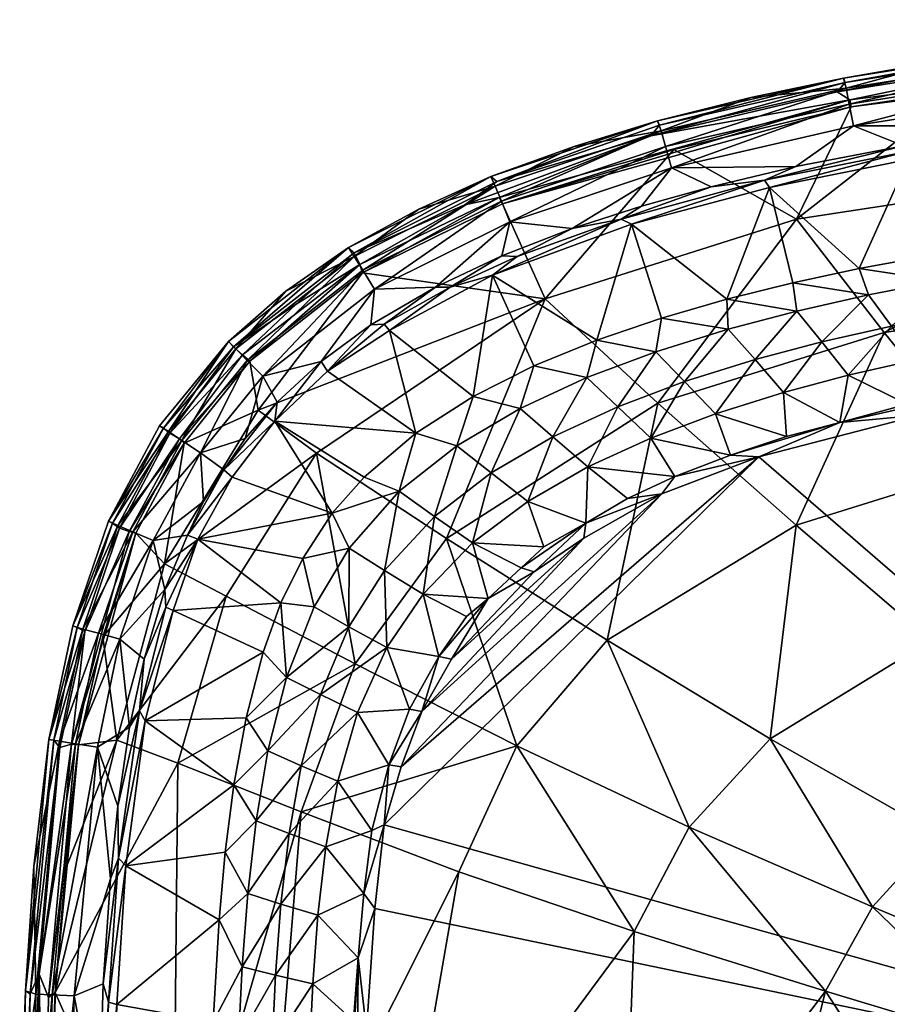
# Model space of a CAD drawing. Header units: inches. Extents: x -9.8 to 9.8, y -7.5 to 7.5.
# Tile 4 of 10: x -9.8 to -4.7, y 1.5 to 7.4. Entities that reach past the tile are written whole.
import ezdxf

# ---------------------------------------------------------------- set-up
doc = ezdxf.new("R2010")
doc.units = ezdxf.units.IN
doc.layers.get('0').update_dxf_attribs({"true_color": 0xc2ced6})

msp = doc.modelspace()

# ---------------------------------------------------------------- meshes
mesh = msp.add_polyface()
corners = [(-2.9645, 5.8335, 1.2358), (-3.0525, 6.0262, 1.8354), (-2.6156, 6.0726, 1.8354), (-2.8729, 5.6197, 0.6452), (-2.54, 5.8783, 1.2358), (-3.3866, 5.7811, 1.2358), (-3.4868, 5.972, 1.8354), (-3.2817, 5.57, 0.6452), (-3.8077, 5.7201, 1.2358), (-3.9201, 5.9092, 1.8354), (-3.6896, 5.5118, 0.6452), (-4.2275, 5.6494, 1.2358), (-4.352, 5.8367, 1.8354), (-3.4538, 6.1376, 2.3622), (-2.6385, 6.2278, 2.3622), (-4.1968, 6.0291, 2.3622), (-3.6976, 6.6913, 2.3625), (-2.8421, 6.7897, 2.3625), (-4.5453, 6.5604, 2.3625), (-3.6009, 7.1931, 4.6612), (-3.5887, 7.097, 3.9186), (-4.8973, 6.8912, 3.9186), (-3.5721, 6.966, 3.1814), (-4.8724, 6.7616, 3.1814), (-2.2219, 7.3325, 4.6612), (-2.2145, 7.236, 3.9186), (-4.2695, 7.1607, 5.4077), (-3.6177, 7.2544, 5.4319), (-2.9185, 7.3325, 5.4077), (-3.8336, 6.7613, 2.4333), (-2.2044, 7.1043, 3.1814), (-2.9726, 6.8629, 2.4311), (-3.7068, 6.7407, 2.3882), (-2.8616, 6.8385, 2.3879), (-4.9689, 6.965, 5.5105), (-3.6538, 7.1733, 5.512), (-3.6053, 7.2276, 5.4809), (-2.2419, 7.3203, 5.5093), (-2.2245, 7.3672, 5.4809), (-2.2301, 7.395, 5.4323), (-2.2152, 7.2589, 5.5067), (-4.8941, 6.9166, 5.5068), (-4.8851, 6.8757, 5.4759), (-2.2123, 7.2184, 5.4763), (-3.5579, 7.0694, 5.4503), (-2.886, 7.1453, 5.4503), (-2.5723, 6.6084, 4.3321), (-4.2269, 6.9755, 5.4503), (-5.2117, 6.2051, 4.3398), (-4.6896, 5.5285, 3.3623), (-2.2878, 5.8798, 3.347), (-4.5596, 6.6064, 2.3854), (-4.922, 7.0205, 5.4809)]
mesh.append_faces([[corners[k] for k in face] for face in [(0, 1, 2), (3, 0, 4), (1, 0, 5), (5, 6, 1), (0, 3, 7), (7, 5, 0), (6, 5, 8), (8, 9, 6), (10, 8, 5), (9, 8, 11), (11, 12, 9), (1, 14, 2), (9, 13, 6), (1, 6, 13), (9, 12, 15), (19, 20, 21), (20, 22, 23), (20, 19, 24), (22, 20, 25), (24, 19, 28), (23, 22, 29), (22, 30, 31), (32, 33, 16), (38, 36, 35), (39, 27, 36), (40, 41, 42), (43, 42, 44), (35, 41, 40), (48, 46, 47), (49, 50, 46), (31, 33, 32), (29, 32, 51), (27, 52, 36), (40, 42, 43), (49, 46, 48)]], dxfattribs={"vtx0": -1, "vtx1": -1, "vtx2": -1})
mesh.append_faces([[corners[k] for k in face] for face in [(1, 13, 14), (13, 16, 17), (17, 14, 13), (19, 26, 27), (46, 45, 44), (19, 27, 28), (33, 17, 16), (32, 16, 18)]], dxfattribs={"vtx0": -1, "vtx2": -1})
mesh.append_faces([[corners[k] for k in face] for face in [(28, 27, 39)]], dxfattribs={"vtx1": -1})
mesh.append_faces([[corners[k] for k in face] for face in [(15, 13, 9), (13, 15, 16), (18, 16, 15), (31, 29, 22), (29, 31, 32), (34, 35, 36), (35, 37, 38), (44, 47, 46)]], dxfattribs={"vtx1": -1, "vtx2": -1})
mesh.append_faces([[corners[k] for k in face] for face in [(44, 45, 43), (42, 47, 44)]], dxfattribs={"vtx2": -1})
mesh = msp.add_polyface()
corners = [(-4.352, 5.8367, 1.8354), (-4.2275, 5.6494, 1.2358), (-4.6454, 5.5677, 1.2358), (-4.782, 5.7531, 1.8354), (-5.2094, 5.6566, 1.8354), (-5.6192, 5.5486, 1.8354), (-5.6282, 5.7272, 2.3622), (-5.2346, 5.8255, 2.3622), (-4.838, 5.9116, 2.3622), (-4.1968, 6.0291, 2.3622), (-6.1967, 6.1752, 2.3625), (-6.0179, 5.6141, 2.3622), (-5.3732, 6.3945, 2.3625), (-4.5453, 6.5604, 2.3625), (-5.9935, 6.6387, 3.9186), (-6.0192, 6.732, 4.6612), (-4.9155, 6.9864, 4.6612), (-4.8973, 6.8912, 3.9186), (-5.9583, 6.5114, 3.1814), (-4.8724, 6.7616, 3.1814), (-3.6009, 7.1931, 4.6612), (-3.5887, 7.097, 3.9186), (-4.9325, 7.0472, 5.4321), (-5.4839, 6.93, 5.4077), (-6.0415, 6.7913, 5.4325), (-4.2695, 7.1607, 5.4077), (-5.2164, 6.5185, 2.4338), (-5.7215, 6.3975, 2.4323), (-6.1372, 6.2823, 2.4323), (-4.573, 6.6423, 2.4283), (-4.5596, 6.6064, 2.3854), (-3.7068, 6.7407, 2.3882), (-5.4026, 6.4369, 2.3853), (-6.2578, 6.2052, 2.3841), (-3.8336, 6.7613, 2.4333), (-6.0811, 6.7025, 5.5116), (-4.9689, 6.965, 5.5105), (-4.922, 7.0205, 5.4809), (-6.0285, 6.7655, 5.4809), (-3.6053, 7.2276, 5.4809), (-3.6177, 7.2544, 5.4319), (-5.9436, 6.6199, 5.4503), (-4.8851, 6.8757, 5.4759), (-6.9652, 6.2959, 5.4756), (-4.8941, 6.9166, 5.5068), (-3.6538, 7.1733, 5.512), (-5.2117, 6.2051, 4.3398), (-4.2269, 6.9755, 5.4503)]
mesh.append_faces([[corners[k] for k in face] for face in [(24, 22, 23), (22, 40, 25)]], dxfattribs={"vtx0": -1})
mesh.append_faces([[corners[k] for k in face] for face in [(6, 12, 7), (13, 8, 12), (22, 16, 23), (23, 15, 24), (25, 16, 22), (36, 44, 45)]], dxfattribs={"vtx0": -1, "vtx1": -1})
mesh.append_faces([[corners[k] for k in face] for face in [(0, 1, 2), (2, 3, 0), (4, 5, 6), (3, 4, 7), (0, 3, 8), (14, 15, 16), (16, 17, 14), (18, 14, 17), (17, 19, 18), (17, 16, 20), (19, 17, 21), (25, 20, 16), (16, 15, 23), (18, 19, 26), (30, 31, 13), (32, 30, 12), (33, 32, 10), (37, 38, 35), (22, 24, 38), (39, 37, 36), (40, 22, 37), (29, 30, 32), (27, 32, 33), (22, 38, 37), (44, 43, 42)]], dxfattribs={"vtx0": -1, "vtx1": -1, "vtx2": -1})
mesh.append_faces([[corners[k] for k in face] for face in [(10, 6, 11), (19, 29, 26), (44, 36, 35), (46, 42, 41), (46, 47, 42), (19, 34, 29), (30, 13, 12), (32, 12, 10)]], dxfattribs={"vtx0": -1, "vtx2": -1})
mesh.append_faces([[corners[k] for k in face] for face in [(41, 42, 43)]], dxfattribs={"vtx1": -1})
mesh.append_faces([[corners[k] for k in face] for face in [(6, 7, 4), (7, 8, 3), (8, 9, 0), (10, 12, 6), (8, 7, 12), (9, 8, 13), (26, 27, 18), (27, 28, 18), (29, 34, 30), (26, 29, 32), (27, 26, 32), (35, 36, 37)]], dxfattribs={"vtx1": -1, "vtx2": -1})
mesh = msp.add_polyface()
corners = [(-6.1967, 6.1752, 2.3625), (-6.0179, 5.6141, 2.3622), (-6.402, 5.483, 2.3622), (-7.0244, 5.871, 2.3625), (-7.7984, 5.9005, 3.9186), (-7.8491, 5.983, 4.6612), (-7.0082, 6.4016, 4.6612), (-6.9718, 6.3118, 3.9186), (-7.7292, 5.788, 3.1814), (-6.9222, 6.1894, 3.1814), (-6.0192, 6.732, 4.6612), (-5.9935, 6.6387, 3.9186), (-5.9583, 6.5114, 3.1814), (-6.97, 5.9856, 2.4338), (-7.3652, 5.7999, 2.4343), (-7.7495, 5.5756, 2.4366), (-7.4651, 6.2645, 5.4077), (-7.0348, 6.4589, 5.4335), (-6.5382, 6.6392, 5.4077), (-6.0415, 6.7913, 5.4325), (-6.5489, 6.1494, 2.434), (-6.1372, 6.2823, 2.4323), (-6.8786, 5.9816, 2.3871), (-6.2578, 6.2052, 2.3841), (-7.2779, 5.8, 2.3871), (-7.6703, 5.5785, 2.3871), (-7.6396, 5.5401, 2.3625), (-5.7215, 6.3975, 2.4323), (-7.8837, 6.0358, 5.4349), (-7.85, 6.005, 5.4976), (-6.9995, 6.4303, 5.493), (-7.1896, 6.2898, 5.5122), (-7.8169, 5.9343, 5.5102), (-6.0811, 6.7025, 5.5116), (-6.9843, 6.3343, 5.5067), (-7.8, 5.8842, 5.4806), (-4.8941, 6.9166, 5.5068), (-6.9652, 6.2959, 5.4756), (-5.2117, 6.2051, 4.3398), (-6.7106, 5.7304, 4.3458), (-6.0391, 5.1084, 3.3735), (-5.9436, 6.6199, 5.4503), (-6.0285, 6.7655, 5.4809)]
mesh.append_faces([[corners[k] for k in face] for face in [(17, 19, 18)]], dxfattribs={"vtx0": -1})
mesh.append_faces([[corners[k] for k in face] for face in [(0, 2, 3), (19, 10, 18), (31, 29, 32)]], dxfattribs={"vtx0": -1, "vtx1": -1})
mesh.append_faces([[corners[k] for k in face] for face in [(4, 5, 6), (6, 7, 4), (8, 4, 7), (7, 9, 8), (7, 6, 10), (10, 11, 7), (9, 7, 11), (11, 12, 9), (14, 8, 9), (10, 6, 18), (20, 9, 12), (6, 5, 16), (22, 23, 3), (24, 22, 3), (25, 24, 26), (17, 28, 29), (19, 17, 30), (31, 30, 29), (34, 32, 35), (36, 34, 37), (34, 36, 33), (38, 39, 40), (39, 38, 41), (20, 23, 22), (13, 22, 24), (14, 24, 25), (17, 29, 30), (42, 30, 33), (19, 30, 42)]], dxfattribs={"vtx0": -1, "vtx1": -1, "vtx2": -1})
mesh.append_faces([[corners[k] for k in face] for face in [(0, 1, 2), (9, 13, 14), (6, 16, 17), (9, 20, 13), (12, 21, 20), (30, 31, 33), (34, 33, 31), (39, 37, 35), (6, 17, 18), (23, 0, 3), (24, 3, 26), (34, 35, 37)]], dxfattribs={"vtx0": -1, "vtx2": -1})
mesh.append_faces([[corners[k] for k in face] for face in [(14, 15, 8), (21, 27, 23), (20, 21, 23), (13, 20, 22), (14, 13, 24), (15, 14, 25), (31, 32, 34), (41, 37, 39)]], dxfattribs={"vtx1": -1, "vtx2": -1})
mesh.append_faces([[corners[k] for k in face] for face in [(17, 16, 28)]], dxfattribs={"vtx2": -1})
mesh = msp.add_polyface()
corners = [(-8.3232, 4.9994, 2.3631), (-8.009, 5.2979, 2.3637), (-7.4822, 4.9293, 2.3622), (-7.7907, 4.6662, 2.3622), (-7.6396, 5.5401, 2.3625), (-8.8772, 4.885, 3.9186), (-8.9579, 4.9386, 4.6612), (-8.5558, 5.4309, 4.6612), (-8.4871, 5.3625, 3.9186), (-8.7672, 4.812, 3.1814), (-8.3936, 5.2694, 3.1814), (-7.8491, 5.983, 4.6612), (-7.7984, 5.9005, 3.9186), (-7.7292, 5.788, 3.1814), (-9.3153, 4.4045, 5.4299), (-9.0101, 4.9732, 5.4279), (-8.257, 5.776, 5.4077), (-8.6001, 5.4761, 5.4338), (-7.8837, 6.0358, 5.4349), (-7.7495, 5.5756, 2.4366), (-8.046, 5.3557, 2.432), (-8.3096, 5.113, 2.4324), (-8.5007, 4.8964, 2.4513), (-8.6275, 4.7104, 2.4285), (-7.4651, 6.2645, 5.4077), (-8.9869, 4.9578, 5.4809), (-9.2906, 4.391, 5.4809), (-8.9492, 4.9294, 5.5109), (-8.5697, 5.4446, 5.4965), (-8.5148, 5.3964, 5.5108), (-8.1967, 5.6984, 5.5118), (-7.85, 6.005, 5.4976), (-7.8169, 5.9343, 5.5102), (-8.4714, 5.3586, 5.4836), (-8.8916, 4.8955, 5.5036), (-8.8629, 4.8681, 5.4694), (-8.4227, 5.0661, 4.997), (-7.8, 5.8842, 5.4806), (-6.7106, 5.7304, 4.3458), (-8.0742, 4.8103, 4.3532), (-7.6703, 5.5785, 2.3871), (-8.5768, 4.6663, 2.3637)]
mesh.append_faces([[corners[k] for k in face] for face in [(17, 18, 16)]], dxfattribs={"vtx0": -1})
mesh.append_faces([[corners[k] for k in face] for face in [(16, 7, 17), (18, 11, 16), (24, 11, 18), (29, 28, 27), (33, 34, 35)]], dxfattribs={"vtx0": -1, "vtx1": -1})
mesh.append_faces([[corners[k] for k in face] for face in [(5, 6, 7), (7, 8, 5), (9, 5, 8), (8, 10, 9), (8, 7, 11), (11, 12, 8), (10, 8, 12), (12, 13, 10), (17, 7, 6), (16, 11, 7), (20, 10, 13), (22, 9, 10), (23, 21, 0), (25, 26, 27), (28, 25, 27), (18, 17, 28), (28, 30, 31), (32, 29, 33), (38, 37, 36), (36, 39, 38), (19, 40, 1), (17, 25, 28), (18, 28, 31), (29, 34, 33)]], dxfattribs={"vtx0": -1, "vtx1": -1, "vtx2": -1})
mesh.append_faces([[corners[k] for k in face] for face in [(2, 1, 4), (6, 15, 17), (13, 19, 20), (10, 21, 22), (9, 22, 23), (20, 1, 0), (0, 21, 20), (25, 15, 14), (28, 29, 30), (31, 30, 32), (36, 33, 35), (40, 4, 1), (23, 0, 41), (32, 33, 37)]], dxfattribs={"vtx0": -1, "vtx2": -1})
mesh.append_faces([[corners[k] for k in face] for face in [(0, 1, 2), (2, 3, 0), (14, 15, 6), (20, 21, 10), (20, 19, 1), (17, 15, 25), (37, 33, 36), (29, 27, 34)]], dxfattribs={"vtx1": -1, "vtx2": -1})
mesh.append_faces([[corners[k] for k in face] for face in [(32, 30, 29), (23, 22, 21)]], dxfattribs={"vtx2": -1})
mesh = msp.add_polyface()
corners = [(-3.3866, 5.7811, 1.2358), (-3.2817, 5.57, 0.6452), (-3.6896, 5.5118, 0.6452), (-3.8077, 5.7201, 1.2358), (-4.0962, 5.4441, 0.6452), (-4.2275, 5.6494, 1.2358), (-4.5008, 5.3655, 0.6452), (-4.6454, 5.5677, 1.2358), (-4.782, 5.7531, 1.8354), (-5.0608, 5.4733, 1.2358), (-5.2094, 5.6566, 1.8354), (-4.903, 5.2744, 0.6452), (-5.4591, 5.3676, 1.2358), (-5.6192, 5.5486, 1.8354), (-5.2886, 5.1722, 0.6452), (-5.8791, 5.2359, 1.2358), (-6.0514, 5.4139, 1.8354), (-5.6951, 5.0448, 0.6452), (-6.0812, 4.8995, 0.6452), (-6.0179, 5.6141, 2.3622), (-5.6282, 5.7272, 2.3622), (-2.2155, 5.4246, 0.0349), (-2.4936, 5.4077, 0.0514), (-2.4616, 5.6618, 0.6452), (-2.0532, 5.6965, 0.6452), (-2.9888, 5.3662, 0.0744), (-2.8729, 5.6197, 0.6452), (-3.3458, 5.3098, 0.0489), (-3.7226, 5.2564, 0.0544), (-4.1057, 5.1823, 0.038), (-4.5519, 5.1008, 0.0572), (-4.953, 4.9926, 0.0369), (-5.2723, 4.9087, 0.0514), (-5.606, 4.798, 0.051), (-3.3715, 5.2647, 0.012), (-4.4784, 5.0367, 0), (-5.4371, 4.7878, 0), (-2.6722, 5.3091, 0), (-3.4634, 5.1936, 0), (-6.0391, 5.1084, 3.3735), (-4.6896, 5.5285, 3.3623), (-5.2117, 6.2051, 4.3398), (-5.2136, 4.3798, 2.5491), (-2.2878, 5.8798, 3.347), (-4.053, 4.741, 2.5523), (-1.7323, 5.0597, 2.5572)]
mesh.append_faces([[corners[k] for k in face] for face in [(29, 31, 30)]], dxfattribs={"vtx0": -1})
mesh.append_faces([[corners[k] for k in face] for face in [(21, 34, 22)]], dxfattribs={"vtx0": -1, "vtx1": -1})
mesh.append_faces([[corners[k] for k in face] for face in [(0, 1, 2), (3, 2, 4), (4, 5, 3), (5, 4, 6), (6, 7, 5), (8, 7, 9), (9, 10, 8), (7, 6, 11), (11, 9, 7), (10, 9, 12), (12, 13, 10), (9, 11, 14), (14, 12, 9), (13, 12, 15), (15, 16, 13), (12, 14, 17), (17, 15, 12), (15, 17, 18), (13, 16, 19), (23, 24, 21), (26, 23, 22), (1, 26, 25), (2, 1, 27), (4, 2, 28), (6, 4, 29), (14, 11, 31), (11, 6, 30), (17, 14, 32), (37, 34, 21), (39, 40, 41), (40, 39, 42), (43, 40, 44), (34, 27, 22), (35, 31, 29), (35, 29, 34), (43, 44, 45)]], dxfattribs={"vtx0": -1, "vtx1": -1, "vtx2": -1})
mesh.append_faces([[corners[k] for k in face] for face in [(34, 29, 28), (34, 37, 38), (34, 38, 35), (34, 28, 27)]], dxfattribs={"vtx0": -1, "vtx2": -1})
mesh.append_faces([[corners[k] for k in face] for face in [(25, 22, 27)]], dxfattribs={"vtx1": -1})
mesh.append_faces([[corners[k] for k in face] for face in [(19, 20, 13), (21, 22, 23), (22, 25, 26), (25, 27, 1), (27, 28, 2), (28, 29, 4), (29, 30, 6), (31, 32, 14), (30, 31, 11), (32, 33, 17), (35, 36, 31)]], dxfattribs={"vtx1": -1, "vtx2": -1})
mesh = msp.add_polyface()
corners = [(-6.0514, 5.4139, 1.8354), (-5.8791, 5.2359, 1.2358), (-6.278, 5.0856, 1.2358), (-6.4617, 5.2598, 1.8354), (-6.0812, 4.8995, 0.6452), (-6.6651, 4.9069, 1.2358), (-6.8596, 5.076, 1.8354), (-6.4561, 4.7274, 0.6452), (-7.0332, 4.6922, 1.2358), (-7.2373, 4.8537, 1.8354), (-6.8136, 4.5215, 0.6452), (-7.3706, 4.4322, 1.2358), (-7.5811, 4.5824, 1.8354), (-7.1433, 4.274, 0.6452), (-7.6689, 4.1089, 1.2358), (-7.4392, 3.9677, 0.6452), (-6.402, 5.483, 2.3622), (-6.0179, 5.6141, 2.3622), (-7.4822, 4.9293, 2.3622), (-7.7907, 4.6662, 2.3622), (-7.1403, 5.1475, 2.3622), (-6.7776, 5.3295, 2.3622), (-5.9366, 4.6696, 0.0519), (-6.2201, 4.5389, 0.0527), (-6.7196, 4.2504, 0.0682), (-6.854, 4.1255, 0.0359), (-6.4684, 4.392, 0.0346), (-7.0511, 3.9417, 0.0253), (-7.1793, 3.8344, 0.0645), (-7.0244, 5.871, 2.3625), (-7.6396, 5.5401, 2.3625), (-6.4807, 4.3023, 0.0004), (-7.2687, 3.5797, 0.0006), (-6.7755, 4.1016, 0.0013), (-6.0154, 4.5659, 0.0006), (-7.4456, 3.2689, 0.0003), (-7.5693, 2.9382, 0.0001), (-5.4371, 4.7878, 0), (-6.7106, 5.7304, 4.3458), (-8.0742, 4.8103, 4.3532), (-7.2991, 4.3001, 3.3863), (-6.0391, 5.1084, 3.3735), (-6.3417, 3.6932, 2.5455)]
mesh.append_faces([[corners[k] for k in face] for face in [(18, 30, 20), (31, 32, 33), (34, 35, 31), (31, 26, 34)]], dxfattribs={"vtx0": -1, "vtx1": -1})
mesh.append_faces([[corners[k] for k in face] for face in [(0, 1, 2), (2, 3, 0), (4, 2, 1), (3, 2, 5), (5, 6, 3), (2, 4, 7), (7, 5, 2), (6, 5, 8), (8, 9, 6), (5, 7, 10), (10, 8, 5), (9, 8, 11), (11, 12, 9), (8, 10, 13), (13, 11, 8), (12, 11, 14), (11, 13, 15), (15, 14, 11), (0, 3, 16), (18, 9, 12), (20, 6, 9), (3, 6, 21), (7, 4, 22), (13, 10, 24), (10, 7, 26), (15, 13, 27), (38, 39, 40), (40, 41, 38), (41, 40, 42), (33, 25, 26)]], dxfattribs={"vtx0": -1, "vtx1": -1, "vtx2": -1})
mesh.append_faces([[corners[k] for k in face] for face in [(12, 19, 18), (9, 18, 20), (29, 21, 20), (20, 30, 29), (29, 16, 21), (36, 34, 37), (34, 26, 23), (34, 23, 22)]], dxfattribs={"vtx0": -1, "vtx2": -1})
mesh.append_faces([[corners[k] for k in face] for face in [(16, 17, 0), (20, 21, 6), (21, 16, 3), (22, 23, 7), (24, 25, 13), (26, 24, 10), (27, 28, 15), (23, 26, 7), (25, 27, 13), (31, 33, 26)]], dxfattribs={"vtx1": -1, "vtx2": -1})
mesh.append_faces([[corners[k] for k in face] for face in [(33, 27, 25), (25, 24, 26)]], dxfattribs={"vtx2": -1})
mesh = msp.add_polyface()
corners = [(-6.0812, 4.8995, 0.6452), (-5.6951, 5.0448, 0.6452), (-5.606, 4.798, 0.051), (-5.9366, 4.6696, 0.0519), (-7.7952, -0.9683, 0), (-7.7764, 1.3663, 0), (-0.8622, 0), (-0.6097, 0.6097), (-7.7266, 2.0933, 0), (-5.4371, 4.7878, 0), (-7.6701, 2.5917, 0), (-4.4784, 5.0367, 0), (-3.4634, 5.1936, 0), (-0.3174, 0.8017), (-0.8017, 0.3174), (-6.0154, 4.5659, 0.0006), (-4.953, 4.9926, 0.0369), (-6.3417, 3.6932, 2.5455), (-5.2136, 4.3798, 2.5491), (-6.0391, 5.1084, 3.3735), (-4.053, 4.741, 2.5523), (-4.6896, 5.5285, 3.3623), (-5.8515, 2.5793, 1.9351), (-5.3697, 3.1051, 1.9496), (-4.41, 3.6921, 1.975), (-3.4395, 4.0154, 1.9982), (-6.1793, 1.9552, 1.9227), (-5.0381, 1.6, 1.5136), (-4.7587, 2.104, 1.5297), (-4.3644, 2.5338, 1.5485), (-3.598, 3.0353, 1.5815), (-2.8219, 3.3325, 1.6115), (-3.8722, 1.2491, 1.2636), (-3.6554, 1.6396, 1.276), (-3.3608, 1.9797, 1.2905), (-2.7917, 2.4006, 1.3159), (-2.2055, 2.6724, 1.3391), (-2.5516, 1.1761, 1.1142), (-2.7, 0.8952, 1.109), (-2.3575, 1.4282, 1.1204), (-1.979, 1.7626, 1.1312), (-6.2535, 0, 1.8221), (-5.4422, 0, 1.5358), (-3.9977, 0, 1.2337), (-2.8122, 0, 1.0971), (-1.4554, 0.6025, 1.0086), (-1.5647, 0.2695, 1.0089), (-1.7323, 5.0597, 2.5572), (-1.3848, 4.3201, 2.0345), (-5.2723, 4.9087, 0.0514)]
mesh.append_faces([[corners[k] for k in face] for face in [(16, 2, 49)]], dxfattribs={"vtx0": -1})
mesh.append_faces([[corners[k] for k in face] for face in [(10, 7, 8), (14, 5, 7)]], dxfattribs={"vtx0": -1, "vtx1": -1})
mesh.append_faces([[corners[k] for k in face] for face in [(0, 1, 2), (9, 7, 10), (16, 9, 2), (17, 18, 19), (18, 20, 21), (22, 23, 17), (18, 17, 23), (23, 24, 18), (20, 18, 24), (24, 25, 20), (22, 26, 27), (27, 28, 22), (29, 23, 28), (24, 23, 29), (29, 30, 24), (31, 25, 30), (28, 27, 32), (32, 33, 28), (34, 30, 29), (29, 33, 34), (35, 30, 34), (36, 31, 35), (37, 33, 38), (39, 35, 34), (34, 37, 39), (40, 35, 39), (41, 42, 27), (27, 26, 41), (43, 32, 27), (27, 42, 43), (43, 44, 38), (38, 32, 43), (37, 38, 45), (38, 44, 46), (47, 20, 25), (48, 25, 31), (23, 22, 28), (25, 24, 30), (29, 28, 33), (31, 30, 35), (33, 32, 38), (34, 33, 37), (36, 35, 40)]], dxfattribs={"vtx0": -1, "vtx1": -1, "vtx2": -1})
mesh.append_faces([[corners[k] for k in face] for face in [(7, 5, 8), (9, 3, 2)]], dxfattribs={"vtx0": -1, "vtx2": -1})
mesh.append_faces([[corners[k] for k in face] for face in [(2, 3, 0), (4, 5, 6), (11, 12, 13), (9, 11, 7), (14, 6, 5), (9, 15, 3)]], dxfattribs={"vtx1": -1, "vtx2": -1})
mesh = msp.add_polyface()
corners = [(-7.6689, 4.1089, 1.2358), (-7.8804, 4.2432, 1.8354), (-7.5811, 4.5824, 1.8354), (-7.8809, 3.7734, 1.2358), (-8.0885, 3.8919, 1.8354), (-7.982, 4.4521, 2.3622), (-7.7907, 4.6662, 2.3622), (-8.1561, 4.1818, 2.3622), (-8.287, 3.9157, 2.3622), (-8.9288, 3.8702, 2.3625), (-8.7817, 4.2969, 2.3631), (-8.5768, 4.6663, 2.3637), (-8.3232, 4.9994, 2.3631), (-9.4684, 3.7595, 4.6612), (-9.2586, 4.3773, 4.6612), (-9.1695, 4.3393, 3.9186), (-9.3748, 3.7347, 3.9186), (-9.048, 4.2875, 3.1814), (-8.9579, 4.9386, 4.6612), (-8.8772, 4.885, 3.9186), (-8.7672, 4.812, 3.1814), (-9.5282, 3.7794, 5.43), (-9.3153, 4.4045, 5.4299), (-8.7492, 4.5202, 2.4513), (-8.8445, 4.3206, 2.4288), (-9.2472, 3.7008, 3.1814), (-8.9795, 3.9959, 2.4345), (-8.6275, 4.7104, 2.4285), (-9.2906, 4.391, 5.4809), (-9.502, 3.7685, 5.4809), (-9.2498, 4.362, 5.5109), (-8.9869, 4.9578, 5.4809), (-9.1523, 4.3328, 5.4756), (-9.1925, 4.3427, 5.5061), (-9.5361, 3.0731, 5.5063), (-8.8916, 4.8955, 5.5036), (-8.8629, 4.8681, 5.4694), (-8.9492, 4.9294, 5.5109), (-9.4557, 3.7459, 5.5119), (-8.0742, 4.8103, 4.3532), (-8.6128, 3.9557, 4.3577), (-7.8435, 3.5536, 3.3936), (-7.2991, 4.3001, 3.3863), (-9.3479, 3.714, 5.4503), (-8.98, 4.15, 4.9982), (-8.4227, 5.0661, 4.997), (-8.9735, 3.8907, 2.3871)]
mesh.append_faces([[corners[k] for k in face] for face in [(43, 44, 32)]], dxfattribs={"vtx0": -1, "vtx1": -1})
mesh.append_faces([[corners[k] for k in face] for face in [(0, 1, 2), (1, 0, 3), (3, 4, 1), (2, 1, 5), (7, 1, 4), (13, 14, 15), (15, 16, 13), (16, 15, 17), (14, 18, 19), (19, 15, 14), (15, 19, 20), (20, 17, 15), (14, 13, 21), (18, 14, 22), (17, 20, 23), (25, 17, 26), (24, 27, 11), (28, 29, 30), (22, 28, 31), (32, 33, 34), (35, 33, 36), (30, 33, 35), (39, 40, 41), (41, 42, 39), (36, 44, 45), (39, 45, 44), (44, 40, 39), (26, 10, 46), (21, 29, 28)]], dxfattribs={"vtx0": -1, "vtx1": -1, "vtx2": -1})
mesh.append_faces([[corners[k] for k in face] for face in [(4, 8, 7), (10, 7, 8), (12, 6, 5), (5, 11, 12), (35, 37, 30), (33, 30, 38), (46, 10, 9), (24, 11, 10), (29, 38, 30), (28, 30, 37), (33, 32, 36)]], dxfattribs={"vtx0": -1, "vtx2": -1})
mesh.append_faces([[corners[k] for k in face] for face in [(5, 6, 2), (7, 5, 1), (9, 10, 8), (5, 7, 10), (10, 11, 5), (21, 22, 14), (23, 24, 17), (27, 23, 20), (24, 26, 17), (26, 24, 10), (22, 21, 28), (36, 32, 44)]], dxfattribs={"vtx1": -1, "vtx2": -1})
mesh.append_faces([[corners[k] for k in face] for face in [(24, 23, 27)]], dxfattribs={"vtx2": -1})
mesh = msp.add_polyface()
corners = [(-7.6689, 4.1089, 1.2358), (-7.4392, 3.9677, 0.6452), (-7.6541, 3.6492, 0.6452), (-7.8809, 3.7734, 1.2358), (-8.2534, 3.4718, 1.8354), (-8.0885, 3.8919, 1.8354), (-8.0515, 3.3694, 1.2358), (-7.8293, 3.2624, 0.6452), (-8.3651, 3.0332, 1.8354), (-8.1667, 2.945, 1.2358), (-7.9471, 2.8532, 0.6452), (-8.4352, 2.6167, 1.8354), (-8.2378, 2.5408, 1.2358), (-8.0183, 2.4621, 0.6452), (-8.4842, 2.1821, 1.8354), (-8.2865, 2.1187, 1.2358), (-8.287, 3.9157, 2.3622), (-8.3923, 3.6223, 2.3622), (-8.4947, 3.23, 2.3622), (-8.5671, 2.831, 2.3622), (-8.6182, 2.4288, 2.3622), (-7.1793, 3.8344, 0.0645), (-7.3452, 3.5956, 0.036), (-7.5191, 3.2828, 0.038), (-7.6435, 2.9496, 0.0376), (-7.7437, 2.5585, 0.0529), (-7.7929, 2.1819, 0.0414), (-7.6701, 2.5917, 0), (-7.5693, 2.9382, 0.0001), (-5.4371, 4.7878, 0), (-7.2687, 3.5797, 0.0006), (-7.0511, 3.9417, 0.0253), (-6.7755, 4.1016, 0.0013), (-6.4807, 4.3023, 0.0004), (-7.4456, 3.2689, 0.0003), (-6.0154, 4.5659, 0.0006), (-8.9006, 2.9598, 4.3613), (-8.166, 2.6702, 3.3998), (-7.8435, 3.5536, 3.3936), (-8.6128, 3.9557, 4.3577), (-7.2261, 2.3121, 2.5417), (-6.8792, 3.0628, 2.5435), (-7.2991, 4.3001, 3.3863), (-6.3417, 3.6932, 2.5455), (-6.1793, 1.9552, 1.9227), (-5.8515, 2.5793, 1.9351)]
mesh.append_faces([[corners[k] for k in face] for face in [(24, 27, 25), (30, 22, 31)]], dxfattribs={"vtx0": -1, "vtx1": -1})
mesh.append_faces([[corners[k] for k in face] for face in [(0, 1, 2), (2, 3, 0), (4, 5, 3), (3, 6, 4), (6, 3, 2), (2, 7, 6), (8, 4, 6), (6, 9, 8), (9, 6, 7), (7, 10, 9), (11, 8, 9), (9, 12, 11), (12, 9, 10), (10, 13, 12), (14, 11, 12), (15, 12, 13), (16, 5, 4), (4, 8, 18), (8, 11, 19), (20, 11, 14), (22, 2, 1), (23, 7, 2), (25, 13, 10), (24, 10, 7), (36, 37, 38), (38, 39, 36), (37, 40, 41), (41, 38, 37), (42, 38, 41), (41, 43, 42), (41, 40, 44), (44, 45, 41), (43, 41, 45)]], dxfattribs={"vtx0": -1, "vtx1": -1, "vtx2": -1})
mesh.append_faces([[corners[k] for k in face] for face in [(4, 17, 16), (1, 21, 22), (2, 22, 23), (10, 24, 25), (7, 23, 24), (13, 25, 26), (33, 34, 30), (27, 26, 25), (34, 23, 22)]], dxfattribs={"vtx0": -1, "vtx2": -1})
mesh.append_faces([[corners[k] for k in face] for face in [(18, 17, 4), (19, 18, 8), (27, 28, 29), (28, 34, 35), (24, 23, 34), (34, 28, 24), (30, 34, 22), (28, 27, 24)]], dxfattribs={"vtx1": -1, "vtx2": -1})
mesh.append_faces([[corners[k] for k in face] for face in [(30, 31, 32), (22, 21, 31)]], dxfattribs={"vtx2": -1})
mesh = msp.add_polyface()
corners = [(-8.5671, 2.831, 2.3622), (-8.4352, 2.6167, 1.8354), (-8.6182, 2.4288, 2.3622), (-9.2106, 2.3475, 2.3626), (-9.0963, 3.2136, 2.3625), (-8.4947, 3.23, 2.3622), (-8.3923, 3.6223, 2.3622), (-8.9288, 3.8702, 2.3625), (-8.287, 3.9157, 2.3622), (-9.748, 1.5823, 4.6612), (-9.6074, 3.0915, 4.6612), (-9.5117, 3.0763, 3.9186), (-9.6513, 1.5778, 3.9186), (-9.3813, 3.0555, 3.1814), (-9.4684, 3.7595, 4.6612), (-9.3748, 3.7347, 3.9186), (-9.2472, 3.7008, 3.1814), (-9.048, 4.2875, 3.1814), (-9.7594, 2.3451, 5.4077), (-9.6698, 3.1015, 5.4331), (-9.5282, 3.7794, 5.43), (-8.9795, 3.9959, 2.4345), (-9.1029, 3.5814, 2.4353), (-9.1895, 3.1744, 2.4345), (-9.2588, 2.7029, 2.4331), (-9.3033, 2.2711, 2.4328), (-9.1299, 3.2719, 2.3821), (-8.9735, 3.8907, 2.3871), (-9.2548, 2.3944, 2.3858), (-9.6417, 3.097, 5.4809), (-9.7828, 1.5839, 5.4809), (-9.6045, 3.0544, 5.5091), (-9.8101, 1.603, 5.4331), (-9.502, 3.7685, 5.4809), (-9.4557, 3.7459, 5.5119), (-9.494, 3.0704, 5.476), (-9.5361, 3.0731, 5.5063), (-9.6728, 1.5631, 5.5051), (-9.1523, 4.3328, 5.4756), (-9.6335, 1.5925, 5.4749), (-9.5706, 2.3284, 5.4503), (-9.3479, 3.714, 5.4503), (-9.7292, 1.7009, 5.5119), (-9.1925, 4.3427, 5.5061), (-9.2643, 3.0972, 4.9991), (-8.9006, 2.9598, 4.3613), (-8.98, 4.15, 4.9982), (-8.6128, 3.9557, 4.3577)]
mesh.append_faces([[corners[k] for k in face] for face in [(32, 19, 18)]], dxfattribs={"vtx0": -1})
mesh.append_faces([[corners[k] for k in face] for face in [(0, 1, 2), (42, 36, 31)]], dxfattribs={"vtx0": -1, "vtx1": -1})
mesh.append_faces([[corners[k] for k in face] for face in [(9, 10, 11), (12, 11, 13), (10, 14, 15), (15, 11, 10), (11, 15, 16), (16, 13, 11), (17, 16, 15), (9, 18, 10), (14, 10, 19), (23, 13, 16), (26, 27, 7), (28, 26, 4), (29, 30, 31), (19, 32, 29), (33, 29, 34), (35, 36, 37), (36, 35, 38), (43, 34, 36), (44, 39, 45), (46, 41, 44), (44, 45, 47), (47, 46, 44), (22, 27, 26), (24, 26, 28), (19, 29, 33)]], dxfattribs={"vtx0": -1, "vtx1": -1, "vtx2": -1})
mesh.append_faces([[corners[k] for k in face] for face in [(4, 5, 0), (3, 0, 2), (10, 18, 19), (16, 22, 23), (44, 40, 39), (44, 35, 40), (44, 41, 35), (26, 7, 4), (28, 4, 3), (29, 31, 34)]], dxfattribs={"vtx0": -1, "vtx2": -1})
mesh.append_faces([[corners[k] for k in face] for face in [(3, 4, 0), (6, 5, 4), (4, 7, 6), (8, 6, 7), (19, 20, 14), (21, 22, 16), (23, 24, 13), (24, 25, 13), (22, 21, 27), (23, 22, 26), (24, 23, 26), (25, 24, 28), (20, 19, 33), (34, 31, 36)]], dxfattribs={"vtx1": -1, "vtx2": -1})
mesh.append_faces([[corners[k] for k in face] for face in [(39, 40, 35), (35, 41, 38)]], dxfattribs={"vtx2": -1})
mesh = msp.add_polyface()
corners = [(-8.7154, -0.31, 2.3622), (-8.7112, 0.6585, 2.3622), (-8.6146, -0.0059, 2.0035), (-8.5525, 0.873, 1.8354), (-8.6899, 1.4178, 2.3622), (-8.6542, 2.0249, 2.3622), (-8.517, 1.7461, 1.8354), (-8.5602, 0.4365, 1.8354), (-9.2893, 0.6562, 2.3625), (-9.2653, 1.5197, 2.3625), (-9.2106, 2.3475, 2.3626), (-8.6182, 2.4288, 2.3622), (-9.5117, 3.0763, 3.9186), (-9.6513, 1.5778, 3.9186), (-9.748, 1.5823, 4.6612), (-9.3813, 3.0555, 3.1814), (-9.5194, 1.5716, 3.1814), (-9.7809, 0, 4.6612), (-9.8444, 0.0868, 5.4313), (-9.831, 0.9909, 5.4077), (-9.8101, 1.603, 5.4331), (-9.7594, 2.3451, 5.4077), (-9.6841, 0, 3.9186), (-9.552, 0, 3.1814), (-9.3033, 2.2711, 2.4328), (-9.3733, 0.7926, 2.4304), (-9.38, -0.0244, 2.4283), (-9.3462, 1.6435, 2.4336), (-9.3149, 1.5339, 2.3882), (-9.2548, 2.3944, 2.3858), (-9.34, 0.6454, 2.3877), (-9.7831, 0, 5.5038), (-9.7407, -0.6291, 5.5118), (-9.7292, 1.7009, 5.5119), (-9.7828, 1.5839, 5.4809), (-9.8157, 0, 5.4809), (-9.7022, 0.0033, 5.5041), (-9.6728, 1.5631, 5.5051), (-9.6335, 1.5925, 5.4749), (-9.494, 3.0704, 5.476), (-9.6665, 0, 5.4752), (-9.6453, 0.789, 5.4503), (-9.5361, 3.0731, 5.5063), (-8.9311, 0, 4.1249), (-8.166, 2.6702, 3.3998), (-8.9006, 2.9598, 4.3613), (-9.328, -0.9209, 2.3796), (-9.6045, 3.0544, 5.5091), (-9.6417, 3.097, 5.4809)]
mesh.append_faces([[corners[k] for k in face] for face in [(31, 32, 33), (18, 20, 19)]], dxfattribs={"vtx0": -1})
mesh.append_faces([[corners[k] for k in face] for face in [(41, 43, 38)]], dxfattribs={"vtx0": -1, "vtx1": -1})
mesh.append_faces([[corners[k] for k in face] for face in [(7, 2, 1), (12, 13, 14), (15, 16, 13), (17, 14, 13), (13, 22, 17), (14, 17, 19), (22, 13, 16), (16, 23, 22), (16, 15, 24), (25, 23, 16), (28, 29, 10), (30, 28, 9), (33, 34, 35), (34, 20, 18), (37, 38, 39), (42, 33, 37), (44, 45, 43), (43, 45, 38), (27, 29, 28), (25, 28, 30), (8, 46, 30), (20, 34, 48), (36, 38, 37)]], dxfattribs={"vtx0": -1, "vtx1": -1, "vtx2": -1})
mesh.append_faces([[corners[k] for k in face] for face in [(3, 1, 4), (5, 9, 10), (10, 11, 5), (9, 5, 4), (14, 19, 20), (14, 20, 21), (35, 31, 33), (43, 41, 40), (28, 10, 9), (30, 9, 8), (34, 33, 47), (34, 18, 35)]], dxfattribs={"vtx0": -1, "vtx2": -1})
mesh.append_faces([[corners[k] for k in face] for face in [(0, 1, 2), (41, 38, 40)]], dxfattribs={"vtx1": -1})
mesh.append_faces([[corners[k] for k in face] for face in [(4, 5, 6), (4, 1, 8), (8, 9, 4), (27, 25, 16), (24, 27, 16), (27, 24, 29), (25, 27, 28), (26, 25, 30), (36, 40, 38), (33, 36, 37)]], dxfattribs={"vtx1": -1, "vtx2": -1})
mesh.append_faces([[corners[k] for k in face] for face in [(17, 18, 19), (25, 26, 23), (36, 33, 32)]], dxfattribs={"vtx2": -1})
mesh = msp.add_polyface()
corners = [(-8.3612, 0.3846, 1.2363), (-8.253, 0, 0.9394), (-8.36, -0.4236, 1.2358), (-8.2378, 2.5408, 1.2358), (-8.2865, 2.1187, 1.2358), (-8.4842, 2.1821, 1.8354), (-8.0183, 2.4621, 0.6452), (-8.0658, 2.0533, 0.6452), (-8.517, 1.7461, 1.8354), (-8.3184, 1.6952, 1.2358), (-8.0962, 1.643, 0.6452), (-8.5387, 1.3096, 1.8354), (-8.3394, 1.2713, 1.2358), (-8.1159, 1.2323, 0.6452), (-8.5525, 0.873, 1.8354), (-8.3526, 0.8474, 1.2358), (-8.1282, 0.8214, 0.6452), (-8.5602, 0.4365, 1.8354), (-8.1351, 0.4107, 0.6452), (-8.6542, 2.0249, 2.3622), (-8.6182, 2.4288, 2.3622), (-8.6899, 1.4178, 2.3622), (-8.4657, 0, 1.5346), (-8.6146, -0.0059, 2.0035), (-8.7112, 0.6585, 2.3622), (-7.7929, 2.1819, 0.0414), (-7.8251, 1.7985, 0.0354), (-7.8545, 1.4228, 0.053), (-7.868, 1.0514, 0.0516), (-7.8863, 0.5339, 0.0693), (-8.1363, -0.3771, 0.6461), (-7.8864, -0.0148, 0.0552), (-7.8321, 0.8287, 0.0127), (-7.8714, -0.5321, 0.0366), (-7.7764, 1.3663, 0), (-7.7952, -0.9683, 0), (-7.7266, 2.0933, 0), (-7.6701, 2.5917, 0), (-7.2261, 2.3121, 2.5417), (-8.166, 2.6702, 3.3998), (-8.3844, 0, 3.4071), (-7.6267, 0, 2.6575), (-6.1793, 1.9552, 1.9227), (-6.2535, 0, 1.8221), (-8.9311, 0, 4.1249)]
mesh.append_faces([[corners[k] for k in face] for face in [(26, 28, 27)]], dxfattribs={"vtx0": -1})
mesh.append_faces([[corners[k] for k in face] for face in [(28, 13, 27)]], dxfattribs={"vtx0": -1, "vtx1": -1})
mesh.append_faces([[corners[k] for k in face] for face in [(3, 4, 5), (6, 7, 4), (8, 5, 4), (4, 9, 8), (9, 4, 7), (7, 10, 9), (11, 8, 9), (9, 12, 11), (12, 9, 10), (10, 13, 12), (14, 11, 12), (12, 15, 14), (15, 12, 13), (13, 16, 15), (17, 14, 15), (15, 0, 17), (0, 15, 16), (16, 18, 0), (21, 11, 14), (8, 11, 21), (8, 19, 5), (17, 24, 14), (25, 7, 6), (26, 10, 7), (27, 13, 10), (16, 13, 28), (29, 18, 16), (26, 32, 28), (38, 39, 40), (40, 41, 38), (42, 38, 41), (41, 43, 42), (39, 44, 40)]], dxfattribs={"vtx0": -1, "vtx1": -1, "vtx2": -1})
mesh.append_faces([[corners[k] for k in face] for face in [(5, 19, 20), (7, 25, 26), (18, 31, 30), (18, 29, 31), (36, 26, 25)]], dxfattribs={"vtx0": -1, "vtx2": -1})
mesh.append_faces([[corners[k] for k in face] for face in [(31, 32, 33)]], dxfattribs={"vtx1": -1})
mesh.append_faces([[corners[k] for k in face] for face in [(0, 1, 2), (22, 23, 17), (0, 22, 17), (1, 0, 18), (28, 29, 16), (30, 1, 18), (26, 27, 10), (36, 34, 26), (37, 36, 25), (32, 31, 28), (34, 32, 26)]], dxfattribs={"vtx1": -1, "vtx2": -1})
mesh.append_faces([[corners[k] for k in face] for face in [(32, 34, 35), (31, 29, 28)]], dxfattribs={"vtx2": -1})

doc.saveas('drawing.dxf')
